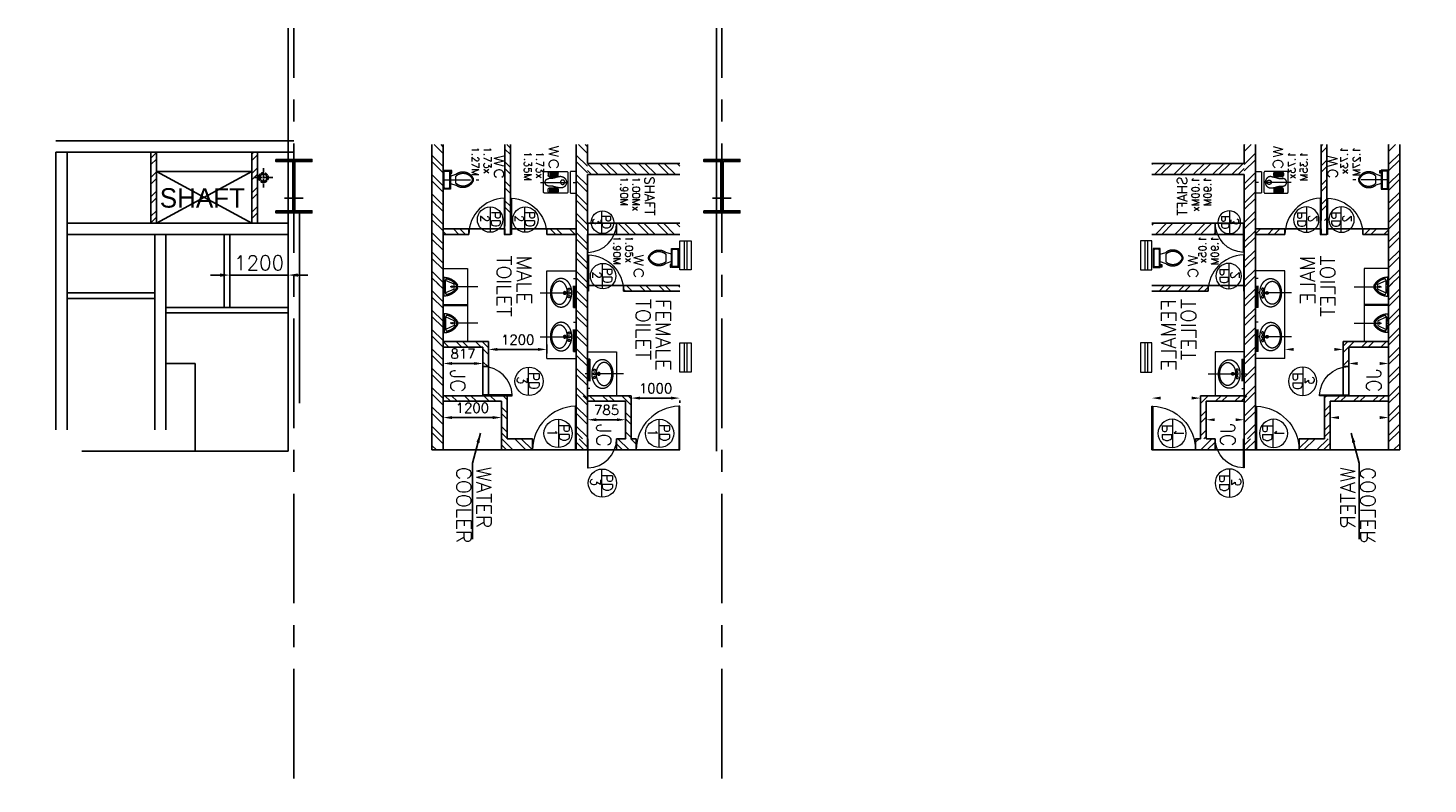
# Model space of a CAD drawing. Header units: inches. Extents: x 0 to 1564127, y -23460 to 23144100.
# Tile 153 of 215: x 866562 to 895333, y 125691 to 141225. Entities that reach past the tile are written whole.
import ezdxf
from ezdxf.enums import TextEntityAlignment as Align

# ---------------------------------------------------------------- set-up
doc = ezdxf.new("R2010")
doc.units = ezdxf.units.IN
doc.header["$LTSCALE"] = 1800
doc.header["$MEASUREMENT"] = 0
for name, pattern in [('1 NORTH ELEVATION$0$NORTH ELEVATION$0$HIDDEN', [0.375, 0.25, -0.125]), ('CENTER', [2, 1.25, -0.25, 0.25, -0.25]), ('CENTER2', [1.125, 0.75, -0.125, 0.125, -0.125]), ('HIDDEN2', [0.1875, 0.125, -0.0625])]:
    doc.linetypes.add(name, pattern=pattern)
doc.layers.get('0').update_dxf_attribs({"color": 253, "lineweight": 9})
for name, color, linetype in [('1', 7, 'Continuous'), ('CEN', 2, 'CENTER'), ('COL', 1, 'Continuous'), ('DIM', 4, 'Continuous'), ('GRID', 251, 'CENTER'), ('RAIN WATER', 6, 'Continuous'), ('ROOM', 7, 'Continuous'), ('TEXT', 3, 'Continuous'), ('WALL', 6, 'Continuous'), ('WALL1', 6, 'Continuous')]:
    doc.layers.add(name, color=color, linetype=linetype)
for name, color, linetype, lineweight in [('A-DOOR TAG', 3, 'Continuous', 15), ('CCONTHIN', 15, '1 NORTH ELEVATION$0$NORTH ELEVATION$0$HIDDEN', 13), ('CHAT', 11, 'Continuous', 13), ('CL', 8, 'CENTER', 15), ('DOOR', 235, 'Continuous', 13), ('OPENING EO', 2, 'Continuous', 18), ('WALL HATCH', 251, 'Continuous', 13), ('WIN', 31, 'Continuous', 13)]:
    doc.layers.add(name, color=color, linetype=linetype, lineweight=lineweight)
doc.styles.add('HTX11', font='O8111901')
doc.styles.add('ROAMNS', font='ROMANS.shx')
doc.styles.add('ROMANS', font='romans.shx')
doc.styles.add('ROMANT', font='romant')
doc.dimstyles.new('DIM INT 1', dxfattribs={"dimtxt": 300, "dimasz": 200, "dimexe": 100, "dimexo": 100, "dimgap": 100, "dimtad": 1, "dimdec": 0, "dimzin": 13, "dimdsep": 46, "dimlunit": 5, "dimtxsty": 'ROAMNS', "dimblk1": 'CLOSEDBLANK', "dimcen": 0.09, "dimclrd": 9, "dimclre": 9, "dimclrt": 4, "dimadec": 0, "dimazin": 0, "dimtfac": 1, "dimtdec": 0, "dimtix": 1, "dimtmove": 2, "dimatfit": 3, "dimfxl": 1, "dimtolj": 1, "dimtzin": 13, "dimarcsym": 0})
doc.dimstyles.new('DIM INT 2', dxfattribs={"dimtxt": 200, "dimasz": 180, "dimexe": 100, "dimexo": 100, "dimgap": 100, "dimtad": 1, "dimdec": 0, "dimzin": 13, "dimdsep": 46, "dimlunit": 5, "dimtxsty": 'ROAMNS', "dimcen": 0.09, "dimclrd": 9, "dimclre": 9, "dimclrt": 4, "dimadec": 0, "dimazin": 0, "dimtfac": 1, "dimtdec": 0, "dimtix": 1, "dimtmove": 2, "dimatfit": 3, "dimfxl": 1, "dimtolj": 1, "dimtzin": 13, "dimarcsym": 0})
pattern_1 = [(45, (-441713.83, -182367.05), (-198.87378, 198.87378), []), (45, (-441581.25, -182367.05), (-198.87378, 198.87378), [])]

# ---------------------------------------------------------------- blocks, each defined once
blk = doc.blocks.new('C-ROW COLUMN (above17m)')
at = {"layer": 'COL'}
h = blk.add_hatch(dxfattribs=at)
h.set_pattern_fill('ANSI31', color=256, scale=200, style=0)
h.set_pattern_definition([(45, (-78771.347, -120071.694), (-17.6776695, 17.6776695), [])])
h.paths.add_polyline_path([(22, 755), (-22, 755), (-22, -255), (22, -255)])
h.paths.add_polyline_path([(370, -300), (370, -255), (-370, -255), (-370, -300)])
h.paths.add_polyline_path([(-370, 800), (-370, 755), (370, 755), (370, 800)])
at = {"layer": 'CEN'}
for p, q in [((0, -300), (0, 800)), ((-192, 0), (192, 0))]:
    blk.add_line(p, q, dxfattribs=at)
at = {"layer": 'COL'}
for points in [[(-370, 800), (370, 800), (370, 755), (-370, 755)], [(-22, 755), (22, 755), (22, -255), (-22, -255)], [(-370, -255), (370, -255), (370, -300), (-370, -300)]]:
    blk.add_lwpolyline(points, close=True, dxfattribs=at)
blk = doc.blocks.new('SERVICE BUILDING-ARCH$0$dd1')
at = {"layer": 'DOOR'}
blk.add_lwpolyline([(-1000, 975), (0, 975), (0, 1000), (-1000, 1000)], close=True, dxfattribs=at)
blk.add_arc((13, 1014), 1014, 182.2093, 269.2412, dxfattribs=at)
blk = doc.blocks.new('Toilet')
for p, q in [((-10, -9.5), (-8, -9.5)), ((-10, -10.5), (-10, -9.5)), ((-7, -10.5), (-10, -10.5)), ((-8, -9.5), (-8, -9)), ((-7, -9), (-7, -10.5)), ((-4, -9), (-6, -15)), ((4, -15), (-4, -15)), ((4, -9), (6, -15)), ((9.5, -7), (9.5, -3))]:
    blk.add_line(p, q)
blk.add_lwpolyline([(10.5, -9), (10.5, -1), (-10.5, -1), (-10.5, -9)], close=True)
for points in [[(-9.5, -3), (-9.5, -7)], [(8.5, -2), (-8.5, -2)], [(-8.5, -8), (8.5, -8)]]:
    blk.add_lwpolyline(points)
for centre, radius, start, end in [((-8.6, -2.9), 0.884, 81.8699, 188.1301), ((-8.6, -7.1), 0.884, 171.8699, 278.1301), ((3.5, -22.6), 12.2, 141.4691, 247.9714), ((4.2, -22.8), 11.3, 136.3677, 238.9468), ((-3.5, -22.6), 12.2, 292.0284, 38.5307), ((-4.2, -22.8), 11.3, 301.053, 43.6321), ((8.6, -2.9), 0.884, 351.8699, 98.1301), ((8.6, -7.1), 0.884, 261.8699, 8.1301), ((0, -28.9), 4, 245.7318, 294.2682), ((0, -30), 4, 254.8605, 285.1395)]:
    blk.add_arc(centre, radius, start, end)
blk = doc.blocks.new('A$C05027D60')
at = {"layer": 'CCONTHIN'}
for p, q in [((9, 371), (109, 371)), ((9, 368), (109, 368)), ((9, 359), (109, 359)), ((9, 356), (109, 356)), ((9, 346), (109, 346)), ((9, 344), (109, 344)), ((9, 334), (109, 334)), ((9, 331), (109, 331)), ((9, 322), (109, 322)), ((9, 319), (109, 319)), ((9, 309), (109, 309)), ((9, 307), (109, 307)), ((9, 297), (109, 297)), ((9, 294), (109, 294)), ((441, 371), (341, 371)), ((441, 368), (341, 368)), ((441, 359), (341, 359)), ((441, 356), (341, 356)), ((441, 346), (341, 346)), ((441, 344), (341, 344)), ((441, 334), (341, 334)), ((441, 331), (341, 331)), ((441, 322), (341, 322)), ((441, 319), (341, 319)), ((441, 309), (341, 309)), ((441, 307), (341, 307)), ((441, 297), (341, 297)), ((441, 294), (341, 294)), ((9, 285), (109, 285)), ((9, 282), (109, 282)), ((9, 272), (109, 272)), ((9, 270), (109, 270)), ((9, 260), (109, 260)), ((9, 257), (109, 257)), ((9, 248), (109, 248)), ((9, 245), (109, 245)), ((9, 235), (109, 235)), ((9, 232), (109, 232)), ((9, 223), (109, 223)), ((9, 220), (109, 220)), ((441, 285), (341, 285)), ((441, 282), (341, 282)), ((441, 272), (341, 272)), ((441, 270), (341, 270)), ((441, 260), (341, 260)), ((441, 257), (341, 257)), ((441, 248), (341, 248)), ((441, 245), (341, 245)), ((441, 235), (341, 235)), ((441, 232), (341, 232)), ((441, 223), (341, 223)), ((441, 220), (341, 220))]:
    blk.add_line(p, q, dxfattribs=at)
for points in [[(25, 0), (425, 0, 0.414214), (450, 25), (450, 471, 0.414214), (425, 496), (25, 496, 0.414214), (0, 471), (0, 25, 0.414214)], [(34, 400), (84, 400, -0.414214), (109, 375), (109, 225, -0.414214), (84, 200), (34, 200, -0.414214), (9, 225), (9, 375, -0.414214)], [(416, 400), (366, 400, 0.414214), (341, 375), (341, 225, 0.414214), (366, 200), (416, 200, 0.414214), (441, 225), (441, 375, 0.414214)]]:
    blk.add_lwpolyline(points, format="xyb", close=True, dxfattribs=at)
blk.add_circle((223, 105), 44.6, dxfattribs=at)
for centre, radius, start, end in [((225, 389), 76.7, 0, 180), ((223, 144), 118, 180, 11.9895)]:
    blk.add_arc(centre, radius, start, end, dxfattribs=at)
blk.add_spline([(105, 144), (122, 231), (142, 301), (148, 389)], degree=3, dxfattribs=at)
blk.add_open_spline([(339, 168), (336, 189), (330, 234), (303, 305), (302, 359), (302, 389)], degree=3, knots=[24.560772, 24.560772, 24.560772, 24.560772, 88.405275, 160.999442, 249.688545, 249.688545, 249.688545, 249.688545], dxfattribs=at)
blk = doc.blocks.new('*U1585')
for p, q in [((-10, -9.5), (-8, -9.5)), ((-10, -10.5), (-10, -9.5)), ((-7, -10.5), (-10, -10.5)), ((-8, -9.5), (-8, -9)), ((-7, -9), (-7, -10.5)), ((-4, -9), (-6, -15)), ((4, -15), (-4, -15)), ((4, -9), (6, -15)), ((9.5, -7), (9.5, -3))]:
    blk.add_line(p, q)
blk.add_lwpolyline([(10.5, -9), (10.5, -1), (-10.5, -1), (-10.5, -9)], close=True)
for points in [[(-9.5, -3), (-9.5, -7)], [(8.5, -2), (-8.5, -2)], [(-8.5, -8), (8.5, -8)]]:
    blk.add_lwpolyline(points)
for centre, radius, start, end in [((-8.6, -2.9), 0.884, 81.8699, 188.1301), ((-8.6, -7.1), 0.884, 171.8699, 278.1301), ((3.5, -22.6), 12.2, 141.4691, 247.9714), ((4.2, -22.8), 11.3, 136.3677, 238.9468), ((-3.5, -22.6), 12.2, 292.0284, 38.5307), ((-4.2, -22.8), 11.3, 301.053, 43.6321), ((8.6, -2.9), 0.884, 351.8699, 98.1301), ((8.6, -7.1), 0.884, 261.8699, 8.1301), ((0, -28.9), 4, 245.7318, 294.2682), ((0, -30), 4, 254.8605, 285.1395)]:
    blk.add_arc(centre, radius, start, end)
blk = doc.blocks.new('*U1210')
for p, q in [((-27, 308), (43, 308)), ((-186, 29), (201, 29)), ((-186, 29), (-186, 12)), ((-186, 12), (201, 12)), ((-43, 235), (-121, 59)), ((-121, 59), (136, 59)), ((-43, 235), (58, 235)), ((-20, 283), (35, 283)), ((58, 235), (136, 59)), ((201, 12), (201, 29))]:
    blk.add_line(p, q)
blk.add_circle((7, 194), 12.7)
for centre, radius, start, end in [((148, 24), 334, 121.6971, 179.1551), ((-133, 24), 334, 0.8449, 58.3029), ((8, 300), 273, 227.252, 312.748), ((148, 24), 309, 123.0108, 169.3055), ((-133, 24), 309, 10.6945, 56.9892)]:
    blk.add_arc(centre, radius, start, end)
blk = doc.blocks.new('*D1593')
at = {"color": 9, "lineweight": -2, "transparency": 16777216}
for p, q in [((5578, -165), (5869, -165)), ((5769, -345), (5769, -770)), ((5578, -950), (5869, -950))]:
    blk.add_line(p, q, dxfattribs=at)
at = {"color": 9, "transparency": 16777216}
for points in [[(5739, -345), (5799, -345), (5769, -165)], [(5739, -770), (5799, -770), (5769, -950)]]:
    blk.add_solid(points, dxfattribs=at)
at = {"layer": 'Defpoints', "color": 0, "transparency": 16777216}
for p in [(5478, -165), (5478, -950), (5769, -950)]:
    blk.add_point(p, dxfattribs=at)
at = {"color": 4, "transparency": 16777216, "insert": (5569, -557), "char_height": 200, "attachment_point": 5, "rotation": 90, "style": 'ROAMNS'}
blk.add_mtext('\\A1;785', dxfattribs=at)
blk = doc.blocks.new('*D1594')
at = {"color": 9, "lineweight": -2, "transparency": 16777216}
for p, q in [((4410, -1783), (4224, -1783)), ((4324, -1963), (4324, -2803)), ((4260, -2983), (4424, -2983))]:
    blk.add_line(p, q, dxfattribs=at)
at = {"color": 9, "transparency": 16777216}
for points in [[(4294, -1963), (4354, -1963), (4324, -1783)], [(4294, -2803), (4354, -2803), (4324, -2983)]]:
    blk.add_solid(points, dxfattribs=at)
at = {"layer": 'Defpoints', "color": 0, "transparency": 16777216}
for p in [(4510, -1783), (4160, -2983), (4324, -2983)]:
    blk.add_point(p, dxfattribs=at)
at = {"color": 4, "transparency": 16777216, "insert": (4124, -2383), "char_height": 200, "attachment_point": 5, "rotation": 90, "style": 'ROAMNS'}
blk.add_mtext('\\A1;1200', dxfattribs=at)
blk = doc.blocks.new('*D1595')
at = {"color": 9, "lineweight": -2, "transparency": 16777216}
for p, q in [((4503, -3098), (4713, -3098)), ((4613, -3278), (4613, -3735)), ((4503, -3915), (4713, -3915))]:
    blk.add_line(p, q, dxfattribs=at)
at = {"color": 9, "transparency": 16777216}
for points in [[(4583, -3278), (4643, -3278), (4613, -3098)], [(4583, -3735), (4643, -3735), (4613, -3915)]]:
    blk.add_solid(points, dxfattribs=at)
at = {"layer": 'Defpoints', "color": 0, "transparency": 16777216}
for p in [(4403, -3098), (4403, -3915), (4613, -3915)]:
    blk.add_point(p, dxfattribs=at)
at = {"color": 4, "transparency": 16777216, "insert": (4413, -3507), "char_height": 200, "attachment_point": 5, "rotation": 90, "style": 'ROAMNS'}
blk.add_mtext('\\A1;817', dxfattribs=at)
blk = doc.blocks.new('*D1610')
at = {"color": 9, "lineweight": -2, "transparency": 16777216}
for p, q in [((5820, -2715), (5824, -2715)), ((5724, -3735), (5724, -2895)), ((5820, -3915), (5824, -3915))]:
    blk.add_line(p, q, dxfattribs=at)
at = {"color": 9, "transparency": 16777216}
for points in [[(5694, -2895), (5754, -2895), (5724, -2715)], [(5694, -3735), (5754, -3735), (5724, -3915)]]:
    blk.add_solid(points, dxfattribs=at)
at = {"layer": 'Defpoints', "color": 0, "transparency": 16777216}
for p in [(5720, -2715), (5724, -2715), (5720, -3915)]:
    blk.add_point(p, dxfattribs=at)
at = {"color": 4, "transparency": 16777216, "insert": (5524, -3315), "char_height": 200, "attachment_point": 5, "rotation": 90, "style": 'ROAMNS'}
blk.add_mtext('\\A1;1200', dxfattribs=at)
blk = doc.blocks.new('*D1596')
at = {"color": 9, "lineweight": -2, "transparency": 16777216}
for p, q in [((5375, 950), (5424, 950)), ((5324, 130), (5324, 770)), ((5375, -50), (5424, -50))]:
    blk.add_line(p, q, dxfattribs=at)
at = {"color": 9, "transparency": 16777216}
for points in [[(5294, 770), (5354, 770), (5324, 950)], [(5294, 130), (5354, 130), (5324, -50)]]:
    blk.add_solid(points, dxfattribs=at)
at = {"layer": 'Defpoints', "color": 0, "transparency": 16777216}
for p in [(5275, 950), (5324, 950), (5275, -50)]:
    blk.add_point(p, dxfattribs=at)
at = {"color": 4, "transparency": 16777216, "insert": (5124, 450), "char_height": 200, "attachment_point": 5, "rotation": 90, "style": 'ROAMNS'}
blk.add_mtext('\\A1;1000', dxfattribs=at)
blk = doc.blocks.new('_ClosedBlank')
at = {"color": 0, "linetype": 'ByBlock', "lineweight": -2}
for p, q in [((-1, 0.17), (0, 0)), ((-1, 0.17), (-1, -0.17)), ((0, 0), (-1, -0.17))]:
    blk.add_line(p, q, dxfattribs=at)
blk = doc.blocks.new('*D1600')
at = {"layer": '1', "color": 9, "lineweight": -2, "transparency": 16777216}
for p, q in [((870511, 136148), (870311, 136148)), ((870711, 136226), (870711, 136048)), ((871910, 136148), (870711, 136148)), ((871910, 136226), (871910, 136048)), ((872110, 136148), (872310, 136148))]:
    blk.add_line(p, q, dxfattribs=at)
at = {"layer": '1', "color": 9, "transparency": 16777216}
for points in [[(870511, 136181), (870511, 136114), (870711, 136148)], [(872110, 136181), (872110, 136114), (871910, 136148)]]:
    blk.add_solid(points, dxfattribs=at)
at = {"layer": 'Defpoints', "color": 0, "transparency": 16777216}
for p in [(870711, 136326), (870711, 136148), (871910, 136326)]:
    blk.add_point(p, dxfattribs=at)
at = {"layer": '1', "color": 4, "transparency": 16777216, "insert": (871311, 136398), "char_height": 300, "attachment_point": 5, "style": 'ROAMNS'}
blk.add_mtext('\\A1;1200', dxfattribs=at)
blk = doc.blocks.new('TOILET option3')
at = {"layer": 'WALL HATCH'}
h = blk.add_hatch(dxfattribs=at)
h.set_pattern_fill('ANSI32', color=256, scale=750, style=0)
h.set_pattern_definition([(45, (-441713.83, -182137.05), (-198.87378, 198.87378), []), (45, (-441581.25, -182137.05), (-198.87378, 198.87378), [])])
h.paths.add_polyline_path([(730, 950), (500, 950), (500, 0), (730, 0)])
h.paths.add_polyline_path([(500, -950), (730, -950), (730, 0), (500, 0)])
h = blk.add_hatch(dxfattribs=at)
h.set_pattern_fill('ANSI32', color=256, scale=750, style=0)
h.set_pattern_definition([(45, (-441658.83, -182137.05), (-198.87378, 198.87378), []), (45, (-441526.25, -182137.05), (-198.87378, 198.87378), [])])
h.paths.add_polyline_path([(1960, 950), (1730, 950), (1730, 0), (1960, 0)])
h.paths.add_polyline_path([(1730, -350), (1960, -350), (1960, 0), (1730, 0)])
h = blk.add_hatch(dxfattribs=at)
h.set_pattern_fill('ANSI32', color=256, scale=750, style=0)
h.set_pattern_definition([(45, (-253111.57, -711174.7), (-198.87378, 198.87378), []), (45, (-252979, -711174.7), (-198.87378, 198.87378), [])])
h.paths.add_polyline_path([(3010, 950), (3125, 950), (3125, 140.1), (3010, 140.1)])
h.paths.add_polyline_path([(3010, 140.1), (3125, 140.1), (3125, -206.3), (3010, -206.3)])
h = blk.add_hatch(dxfattribs=at)
h.set_pattern_fill('ANSI32', color=256, scale=750, style=0)
h.set_pattern_definition([(45, (-441713.83, -181987.05), (-198.87378, 198.87378), []), (45, (-441581.25, -181987.05), (-198.87378, 198.87378), [])])
h.paths.add_polyline_path([(6160, -350), (6390, -350), (6390, 50), (6160, 50)])
h.paths.add_polyline_path([(6390, -950), (6160, -950), (6160, -1180), (6390, -1180)])
h.paths.add_polyline_path([(6160, -2715), (6390, -2715), (6390, -2080), (6160, -2080)])
h = blk.add_hatch(dxfattribs=at)
h.set_pattern_fill('ANSI32', color=256, scale=750, style=0)
h.set_pattern_definition([(45, (0, -100), (-198.874, 198.874), []), (45, (132.58, -100), (-198.874, 198.874), [])])
h.paths.add_polyline_path([(6160, -50), (5275, -50), (5275, -1050), (5390, -1050), (5390, -165), (6160, -165)])
h = blk.add_hatch(dxfattribs=at)
h.set_pattern_fill('ANSI32', color=256, scale=750, style=0)
h.set_pattern_definition([(45, (-441713.83, -181787.05), (-198.87378, 198.87378), []), (45, (-441581.25, -181787.05), (-198.87378, 198.87378), [])])
h.paths.add_polyline_path([(115, -950), (115, -1180), (6160, -1180), (6160, -950)])
h = blk.add_hatch(dxfattribs=at)
h.set_pattern_fill('ANSI32', color=256, scale=750, style=0)
h.set_pattern_definition([(45, (-681230.98, -184574.5), (-198.87378, 198.87378), []), (45, (-681098.4, -184574.5), (-198.87378, 198.87378), [])])
h.paths.add_polyline_path([(1845, -1786.3), (1960, -1786.3), (1960, -1180), (1845, -1180)])
h.paths.add_polyline_path([(1845, -3915), (1960, -3915), (1960, -3403.2), (1845, -3403.2)])
h = blk.add_hatch(dxfattribs=at)
h.set_pattern_fill('ANSI32', color=256, scale=750, style=0)
h.set_pattern_definition([(45, (-441713.83, -181802.05), (-198.87378, 198.87378), []), (45, (-441581.25, -181802.05), (-198.87378, 198.87378), [])])
h.paths.add_polyline_path([(1675, -2530), (1046.3, -2530), (115, -2530), (115, -2645), (1675, -2645)])
h = blk.add_hatch(dxfattribs=at)
h.set_pattern_fill('ANSI32', color=256, scale=750, style=0)
h.set_pattern_definition([(45, (-441713.83, -182137.05), (-198.87378, 198.87378), []), (45, (-441581.25, -182137.05), (-198.87378, 198.87378), [])])
h.paths.add_polyline_path([(5390, -2715), (6160, -2715), (6160, -2600), (5275, -2600), (5275, -3915), (5390, -3915)])
h = blk.add_hatch(dxfattribs=at)
h.set_pattern_fill('ANSI32', color=256, scale=750, style=0)
h.paths.add_polyline_path([(4675, -3098.2), (4675, -2983.2), (4160, -2983.2), (4160, -3915), (4275, -3915), (4275, -3098.2)])
h = blk.add_hatch(dxfattribs=at)
h.set_pattern_fill('ANSI32', color=256, scale=750, style=0)
h.set_pattern_definition(pattern_1)
h.paths.add_polyline_path([(115, -3915), (115, -4145), (3000, -4145), (3000, -3915)])
h = blk.add_hatch(dxfattribs=at)
h.set_pattern_fill('ANSI32', color=256, scale=750, style=0)
h.set_pattern_definition(pattern_1)
h.paths.add_polyline_path([(6390, -3915), (6160, -3915), (6160, -3915), (2960.2, -3915), (2960.2, -4145), (6390, -4145)])
for p, q in [((1730, -350), (1730, -950)), ((1960, -350), (1960, -950)), ((4675, -2983.2), (5275, -2983.2))]:
    blk.add_line(p, q)
at = {"layer": 'A-DOOR TAG', "color": 1}
for p, q in [((6340.8, 521.4), (5760.7, 521.4)), ((1943.4, -652.1), (1479.3, -652.1)), ((3077.8, -639.9), (2555.7, -639.9)), ((7361.7, -654.5), (6781.6, -654.5)), ((6340.8, -1540.9), (5760.7, -1540.9)), ((1917.2, -2235.6), (1395.1, -2235.6)), ((5269.6, -2161.5), (4689.5, -2161.5)), ((1917.2, -2939.4), (1395.1, -2939.4))]:
    blk.add_line(p, q, dxfattribs=at)
for centre, radius in [((6050.7, 533.6), 290.3), ((1711.4, -642.4), 232.2), ((2816.8, -628.9), 261.2), ((7071.7, -642.4), 290.3), ((6050.7, -1553.1), 290.3), ((1656.1, -2224.6), 261.2), ((4979.5, -2149.3), 290.3), ((1656.1, -2950.4), 261.2)]:
    blk.add_circle(centre, radius, dxfattribs=at)
at = {"layer": 'CCONTHIN', "linetype": 'Continuous'}
for p, q in [((4375, -350), (5275, -350)), ((4375, -950), (4375, -350)), ((2710, -1783.2), (2710, -1183.2)), ((4510, -1783.2), (4510, -1183.2)), ((4510, -1783.2), (2710, -1783.2)), ((2660, -3416), (4160, -3416)), ((2660, -3915), (2660, -3416)), ((3402, -3915), (3402, -3416)), ((3418, -3915), (3418, -3416)), ((4160, -3915), (4160, -3416))]:
    blk.add_line(p, q, dxfattribs=at)
at = {"layer": 'CCONTHIN'}
for p, q in [((4811.6, -714.1), (4802.6, -803.2)), ((4838.4, -714.1), (4811.6, -714.1)), ((4847.4, -803.2), (4838.4, -714.1)), ((4524.6, -898.8), (4524.6, -950)), ((4525, -898.8), (5125, -898.8)), ((4525, -911.9), (5125, -911.9)), ((4525, -925.6), (5125, -925.6)), ((4525, -938.7), (5125, -938.7)), ((4525, -950), (5125, -950)), ((5125, -898.8), (5125, -950)), ((2864, -1234.3), (2864, -1183.2)), ((3464, -1183.2), (2864, -1183.2)), ((3464, -1194.5), (2864, -1194.5)), ((3464, -1207.5), (2864, -1207.5)), ((3464, -1221.3), (2864, -1221.3)), ((3464, -1234.3), (2864, -1234.3)), ((3141.6, -1329.9), (3150.6, -1419)), ((3150.6, -1419), (3177.4, -1419)), ((3177.4, -1419), (3186.4, -1329.9)), ((3464.4, -1234.3), (3464.4, -1183.2)), ((3764, -1234.3), (3764, -1183.2)), ((4364, -1183.2), (3764, -1183.2)), ((4364, -1194.5), (3764, -1194.5)), ((4364, -1207.5), (3764, -1207.5)), ((4364, -1221.3), (3764, -1221.3)), ((4364, -1234.3), (3764, -1234.3)), ((4041.6, -1329.9), (4050.6, -1419)), ((4050.6, -1419), (4077.4, -1419)), ((4077.4, -1419), (4086.4, -1329.9)), ((4364.4, -1234.3), (4364.4, -1183.2))]:
    blk.add_line(p, q, dxfattribs=at)
for points in [[(4719.5, -846, -0.0815881), (4629.4, -803.5, -0.1069454), (4560, -729.5, -0.2770668), (4560, -552.8)], [(4560, -552.8, -0.1069454), (4629.4, -478.8, -0.0815881), (4719.5, -436.3, -0.0697201), (4829, -421, -0.0697201), (4938.5, -436.3, -0.0815881), (5028.5, -478.8, -0.1069454), (5097.9, -552.8, -0.2770668), (5097.9, -729.5)], [(4807.3, -771.1, -0.0537435), (4735.2, -758.7, -0.0815881), (4661.9, -724, -0.1069454), (4609, -667.7, -0.2770668), (4609, -549.7, -0.1069454), (4661.9, -493.4, -0.0815881), (4735.2, -458.8, -0.0697201), (4829, -445.6, -0.0697201), (4922.8, -458.8, -0.0815881), (4996.1, -493.4, -0.1069454), (5049, -549.7, -0.2770668), (5049, -667.7, -0.1069454), (4996.1, -724, -0.0815881), (4922.8, -758.7, -0.0595755), (4842.8, -771.5)], [(5097.9, -729.5, -0.1069454), (5028.5, -803.5, -0.0815881), (4938.5, -846, -0.1401213), (4719.5, -846)], [(3428.9, -1580.4, -0.1069454), (3359.5, -1654.4, -0.0815881), (3269.5, -1696.9, -0.0697201), (3160, -1712.2, -0.0697201), (3050.5, -1696.9, -0.0815881), (2960.5, -1654.4, -0.1069454), (2891.1, -1580.4, -0.2770668), (2891.1, -1403.7)], [(2891.1, -1403.7, -0.1069454), (2960.5, -1329.7, -0.0815881), (3050.5, -1287.2, -0.1401213), (3269.5, -1287.2)], [(3181.7, -1362.1, -0.0537435), (3253.8, -1374.5, -0.0815881), (3327.1, -1409.1, -0.1069454), (3380, -1465.5, -0.2770668), (3380, -1583.4, -0.1069454), (3327.1, -1639.8, -0.0815881), (3253.8, -1674.4, -0.0697201), (3160, -1687.6, -0.0697201), (3066.2, -1674.4, -0.0815881), (2992.9, -1639.8, -0.1069454), (2940, -1583.4, -0.2770668), (2940, -1465.5, -0.1069454), (2992.9, -1409.1, -0.0815881), (3066.2, -1374.5, -0.0595755), (3146.2, -1361.6)], [(3269.5, -1287.2, -0.0815881), (3359.5, -1329.7, -0.1069454), (3428.9, -1403.7, -0.2770668), (3428.9, -1580.4)], [(4328.9, -1580.4, -0.1069454), (4259.5, -1654.4, -0.0815881), (4169.5, -1696.9, -0.0697201), (4060, -1712.2, -0.0697201), (3950.5, -1696.9, -0.0815881), (3860.5, -1654.4, -0.1069454), (3791.1, -1580.4, -0.2770668), (3791.1, -1403.7)], [(3791.1, -1403.7, -0.1069454), (3860.5, -1329.7, -0.0815881), (3950.5, -1287.2, -0.1401213), (4169.5, -1287.2)], [(4081.7, -1362.1, -0.0537435), (4153.8, -1374.5, -0.0815881), (4227.1, -1409.1, -0.1069454), (4280, -1465.5, -0.2770668), (4280, -1583.4, -0.1069454), (4227.1, -1639.8, -0.0815881), (4153.8, -1674.4, -0.0697201), (4060, -1687.6, -0.0697201), (3966.2, -1674.4, -0.0815881), (3892.9, -1639.8, -0.1069454), (3840, -1583.4, -0.2770668), (3840, -1465.5, -0.1069454), (3892.9, -1409.1, -0.0815881), (3966.2, -1374.5, -0.0595755), (4046.2, -1361.6)], [(4169.5, -1287.2, -0.0815881), (4259.5, -1329.7, -0.1069454), (4328.9, -1403.7, -0.2770668), (4328.9, -1580.4)]]:
    blk.add_lwpolyline(points, format="xyb", dxfattribs=at)
blk.add_lwpolyline([(1090.5, -1180), (690.5, -1180, 0.4142136), (665.5, -1205), (665.5, -1280, 0.4142136), (690.5, -1305), (1090.5, -1305, 0.4142136), (1115.5, -1280), (1115.5, -1205, 0.4142136)], format="xyb", close=True, dxfattribs=at)
for centre in [(4749.3, -805.5), (4825, -805.5), (4902, -805.5), (3087, -1327.7), (3164, -1327.7), (3239.7, -1327.7), (3987, -1327.7), (4064, -1327.7), (4139.7, -1327.7)]:
    blk.add_circle(centre, 22.5, dxfattribs=at)
for centre, start, end in [((4825, -715.5), 305.7391, 234.2607), ((3164, -1417.7), 125.7391, 54.2607), ((4064, -1417.7), 125.7391, 54.2607)]:
    blk.add_arc(centre, 27, start, end, dxfattribs=at)
at = {"layer": 'CL', "ltscale": 0.25}
for p, q in [((4825, -209.9), (4825, -1025.3)), ((890.5, -1916.1), (890.5, -1180)), ((3164, -1922), (3164, -1185.9)), ((4064, -1922), (4064, -1185.9)), ((836.3, -3915), (836.3, -3178.9)), ((3035, -3205.7), (3035, -3915)), ((3785, -3205.7), (3785, -3915))]:
    blk.add_line(p, q, dxfattribs=at)
at = {"layer": 'DIM'}
for p, q in [((6390, 50), (6390, 950)), ((3010, -206.3), (3010, -950)), ((6390, -350), (6390, -950)), ((6390, -1180), (6390, -2080)), ((1845, -2530), (1845, -1786.3)), ((1845, -2645), (1845, -3388.7)), ((6390, -3915), (6390, -2715)), ((4675, -3098.2), (5275, -3098.2))]:
    blk.add_line(p, q, dxfattribs=at)
at = {"layer": 'WALL'}
for p, q in [((500, 950), (500, -950)), ((730, 950), (730, -950)), ((1730, 950), (1730, -350)), ((1960, 950), (1960, -950)), ((3010, 950), (3010, -206.3)), ((3125, 950), (3125, -206.3)), ((6160, 50), (6160, -50)), ((6390, 50), (6390, -350)), ((3010, -206.3), (3125, -206.3)), ((5275, -950), (5275, -50)), ((5275, -50), (6160, -50)), ((5390, -950), (5390, -165)), ((5390, -165), (6160, -165)), ((6160, -165), (6160, -350)), ((1960, -350), (1730, -350)), ((6390, -350), (6160, -350)), ((115, -950), (500, -950)), ((730, -950), (1730, -950)), ((1960, -950), (6390, -950)), ((6390, -950), (6390, -2715)), ((115, -1180), (6160, -1180)), ((1845, -1180), (1845, -1786.3)), ((1960, -1180), (1960, -1786.3)), ((6160, -1180), (6390, -1180)), ((1960, -1786.3), (1845, -1786.3)), ((6160, -2080), (6160, -2600)), ((6160, -2080), (6390, -2080)), ((115, -2530), (1675, -2530)), ((1845, -2530), (1960, -2530)), ((1960, -2530), (1960, -2645)), ((115, -2645), (1790, -2645)), ((1845, -2645), (1960, -2645)), ((5275, -3915), (5275, -2600)), ((5275, -2600), (6160, -2600)), ((5390, -3915), (5390, -2715)), ((5390, -2715), (6390, -2715)), ((4160, -3915), (4160, -2983.2)), ((4160, -2983.2), (4675, -2983.2)), ((4275, -3915), (4275, -3098.2)), ((4275, -3098.2), (4675, -3098.2)), ((4675, -2983.2), (4675, -3098.2)), ((1845, -3388.7), (1845, -3915)), ((1960, -3388.7), (1845, -3388.7)), ((1845, -3430), (1845, -3915)), ((1960, -3388.7), (1960, -3915)), ((1960, -3430), (1960, -3915)), ((115, -3915), (6390, -3915)), ((1845, -3915), (1730, -3915)), ((6390, -3915), (6390, -4145)), ((115, -4145), (6390, -4145))]:
    blk.add_line(p, q, dxfattribs=at)
at = {"layer": 'WALL1'}
blk.add_line((6390, 50), (6160, 50), dxfattribs=at)
at = {"layer": 'WIN'}
for p, q in [((2090, 1090), (2690, 1090)), ((2090, 1040), (2690, 1040)), ((4190, 1090), (4790, 1090)), ((4190, 1040), (4790, 1040))]:
    blk.add_line(p, q, dxfattribs=at)
for points in [[(2090, 1180), (2690, 1180), (2690, 950), (2090, 950)], [(4190, 1180), (4790, 1180), (4790, 950), (4190, 950)]]:
    blk.add_lwpolyline(points, close=True, dxfattribs=at)
at = {"layer": 'CCONTHIN', "xscale": -18.75, "yscale": 18.75, "zscale": 18.75}
blk.add_blockref('*U1585', (2444.4, 943.8), dxfattribs=at)
at = {"layer": 'CCONTHIN', "xscale": -1, "rotation": 180}
blk.add_blockref('A$C05027D60', (665.5, -1355), dxfattribs=at)
at = {"layer": 'CCONTHIN', "xscale": -18.75, "yscale": 18.75, "zscale": 18.75, "rotation": 180}
blk.add_blockref('Toilet', (836.3, -3933.7), dxfattribs=at)
at = {"layer": 'CCONTHIN', "xscale": -1}
blk.add_blockref('*U1210', (3042.6, -3926.7), dxfattribs=at)
at = {"layer": 'CCONTHIN'}
blk.add_blockref('*U1210', (3777.4, -3926.7), dxfattribs=at)
at = {"layer": 'CHAT'}
for p, xscale, yscale, zscale in [((6390, 50), 0.8999999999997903, 0.8999999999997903, 0.8999999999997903), ((6390, -2080), 0.8999999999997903, 0.8999999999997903, 0.8999999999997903), ((1960, -3388.7), 0.7436525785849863, 0.7436525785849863, 0.7436525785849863)]:
    blk.add_blockref('SERVICE BUILDING-ARCH$0$dd1', p, dxfattribs=dict(at, xscale=xscale, yscale=yscale, zscale=zscale))
for p, xscale, yscale, zscale, rotation in [((3125, -206.3), -0.7436525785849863, 0.7436525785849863, 0.7436525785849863, 180), ((1730, -350), 0.5999999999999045, 0.5999999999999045, 0.5999999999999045, 180), ((6160, -350), 0.5999999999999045, 0.5999999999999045, 0.5999999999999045, 180), ((1960, -1786.3), -0.7436525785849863, 0.7436525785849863, 0.7436525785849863, 180), ((4675, -3098.2), 0.5999999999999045, 0.5999999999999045, 0.5999999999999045, 270)]:
    blk.add_blockref('SERVICE BUILDING-ARCH$0$dd1', p, dxfattribs=dict(at, xscale=xscale, yscale=yscale, zscale=zscale, rotation=rotation))
at = {"layer": 'A-DOOR TAG', "linetype": 'Continuous', "style": 'ROMANS'}
for s, height, p in [('PD', 200, (5859, 637.4)), ('1', 200, (5952.7, 391.4)), ('PD', 160, (1562.7, -559.3)), ('PD', 180, (2649.5, -535.5)), ('PD', 200, (6885.8, -538.6)), ('3', 160, (1625.3, -756.1)), ('2', 180, (2720, -756.9)), ('3', 200, (6964.1, -784.5)), ('PD', 200, (5859, -1424.9)), ('1', 200, (5952.7, -1670.9)), ('PD', 200, (4793.7, -2045.5)), ('PD', 180, (1488.9, -2131.2)), ('2', 180, (1559.3, -2352.6)), ('3', 200, (4872, -2291.5)), ('PD', 180, (1488.9, -2835)), ('2', 180, (1559.3, -3056.4))]:
    blk.add_text(s, height=height, dxfattribs=at).set_placement(p, align=Align.MIDDLE_LEFT)
at = {"layer": 'TEXT', "style": 'ROAMNS'}
for s, height, p in [('SHAFT', 200, (770.7, 226.5)), ('wc', 300, (2354.2, 3)), ('JC', 300, (5848.7, -763)), ('wc', 300, (115.7, -1744)), ('wc', 300, (311.2, -2865)), ('JC', 300, (4731.2, -3763))]:
    blk.add_text(s, height=height, dxfattribs=at).set_placement(p)
at = {"layer": 'TEXT', "char_height": 300, "attachment_point": 1, "line_spacing_factor": 0.825, "style": 'ROAMNS'}
for s, insert, width in [('FEMALE TOILET', (3286.2, 758), 1714.5), ('FEMALE TOILET', (3286.2, 758), 1714.5), ('MALE TOILET', (2394.4, -2102), 1501.248), ('WATER COOLER', (6738.7, -2928), 1501.248)]:
    blk.add_mtext(s, dxfattribs=dict(at, insert=insert, width=width))
at = {"layer": 'TEXT', "char_height": 150, "width": 1141.076, "attachment_point": 1, "style": 'ROAMNS'}
for s, insert in [('1.00Mx 1.90M', (776.2, 128)), ('1.05x 1.90M', (1989.7, -17.5)), ('1.73x 1.35M', (258, -1852)), ('1.73x 1.27M', (159.2, -2929))]:
    blk.add_mtext(s, dxfattribs=dict(at, insert=insert))
for base, p1, p2, picture, middle in [((5324.2, 950), (5275, -50), (5275, 950), '*D1596', (5124.2, 450)), ((5768.7, -950), (5478.2, -165), (5478.2, -950), '*D1593', (5568.7, -557.5)), ((4323.7, -2983.2), (4510, -1783.2), (4160, -2983.2), '*D1594', (4123.7, -2383.2)), ((5724.2, -2715), (5719.7, -3915), (5719.7, -2715), '*D1610', (5524.2, -3315)), ((4612.7, -3915), (4403.2, -3098.2), (4403.2, -3915), '*D1595', (4412.7, -3506.6))]:
    dim = blk.add_linear_dim(base=base, p1=p1, p2=p2, angle=90, dimstyle='DIM INT 2')
    dim.commit()
    dim.dimension.update_dxf_attribs({"geometry": picture, "text_midpoint": middle})
at = {"layer": 'OPENING EO'}
blk.add_leader([(6042, -3149.1), (6659.6, -3310.2), (8222.6, -3310.2)], dimstyle='DIM INT 1', override={"dimgap": 100, "dimtad": 0}, dxfattribs=at)

msp = doc.modelspace()

# ---------------------------------------------------------------- hatches: boundary and pattern name
at = {"layer": 'WALL HATCH'}
h = msp.add_hatch(dxfattribs=at)
h.set_pattern_fill('ANSI32', color=256, scale=750, style=0)
h.set_pattern_definition([(45, (346311.98, 0), (-198.87378, 198.87378), []), (45, (346444.56, 0), (-198.87378, 198.87378), [])])
h.paths.add_polyline_path([(871160.93, 137214.38), (871275.93, 137214.38), (871275.93, 138675.31), (871160.93, 138675.31)])
h.paths.add_polyline_path([(869085.93, 137214.38), (869200.93, 137214.38), (869200.93, 138675.31), (869085.93, 138675.31)])

# ---------------------------------------------------------------- linework, layer by layer
at = {"layer": '1'}
for p, q in [((872025.68, 138905.31), (867135.68, 138905.31)), ((872025.68, 138675.31), (867135.68, 138675.31))]:
    msp.add_line(p, q, dxfattribs=at)
at = {"layer": 'CEN'}
for p, q in [((871160.93, 137214.38), (869200.93, 138274.38)), ((869200.93, 137214.38), (871160.93, 138274.38))]:
    msp.add_line(p, q, dxfattribs=at)
at = {"layer": 'RAIN WATER', "linetype": 'CENTER2', "ltscale": 0.05}
for p, q in [((871200.68, 138150.31), (871600.68, 138150.31)), ((871400.68, 137950.31), (871400.68, 138350.31))]:
    msp.add_line(p, q, dxfattribs=at)
at = {"layer": 'RAIN WATER', "linetype": 'HIDDEN2', "ltscale": 0.25}
msp.add_circle((871400.68, 138150.31), 100, dxfattribs=at)
at = {"layer": 'RAIN WATER', "ltscale": 0.25}
msp.add_circle((871400.68, 138150.31), 75, dxfattribs=at)
at = {"layer": 'WALL'}
for p, q in [((871910.68, 132530.31), (871910.68, 141225.31)), ((880709.11, 132530.31), (880709.11, 141225.31)), ((867135.68, 132969.38), (867135.68, 138675.31)), ((867365.68, 132969.38), (867365.68, 138675.31)), ((869085.93, 137214.38), (869085.93, 138675.31)), ((869200.93, 137214.38), (869200.93, 138675.31)), ((871160.93, 138675.31), (871160.93, 137214.38)), ((871275.93, 138675.31), (871275.93, 137214.38)), ((869200.93, 138274.38), (871160.93, 138274.38)), ((871910.39, 137425.31), (871910.39, 133749.38)), ((872140.39, 137425.31), (872140.39, 133519.38)), ((867365.68, 137214.38), (871910.39, 137214.38)), ((867365.68, 136984.38), (871910.39, 136984.38)), ((869165.68, 132969.38), (869165.68, 136984.38)), ((869395.68, 132969.38), (869395.68, 136984.38)), ((870595.68, 135484.38), (870595.68, 136984.38)), ((870710.68, 135484.38), (870710.68, 136984.38)), ((867365.68, 135784.38), (869165.68, 135784.38)), ((867365.68, 135669.38), (869165.68, 135669.38)), ((869395.68, 135484.38), (871910.39, 135484.38)), ((869395.68, 135369.38), (871910.39, 135369.38)), ((869395.68, 134330.31), (869995.68, 134330.31)), ((869995.68, 132530.31), (869995.68, 134330.31)), ((867665.68, 132530.31), (871910.68, 132530.31))]:
    msp.add_line(p, q, dxfattribs=at)

# ---------------------------------------------------------------- block references
for p in [(872025.68, 137725.31), (880824.11, 137725.31)]:
    msp.add_blockref('C-ROW COLUMN (above17m)', p)
at = {"layer": '1', "rotation": 270}
msp.add_blockref('TOILET option3', (879009.36, 138944.38), dxfattribs=at)
at = {"layer": '1', "xscale": -1, "rotation": 90}
msp.add_blockref('TOILET option3', (890607.27, 138944.38), dxfattribs=at)

# ---------------------------------------------------------------- texts
at = {"layer": 'ROOM', "color": 30, "insert": (534092.46, 131970.61), "char_height": 250, "width": 3822.6284, "attachment_point": 1, "style": 'ROMANS'}
msp.add_mtext('\\pi185.12;STATION INCHARGE \\P\\pi1429.2;ROOM', dxfattribs=at)
at = {"layer": 'TEXT', "linetype": 'Continuous', "style": 'HTX11'}
msp.add_text('SHAFT', height=400, dxfattribs=at).set_placement((869269.98, 137534.09))
at = {"layer": 'TEXT', "insert": (552566.65, 128144.08), "char_height": 500, "attachment_point": 1, "style": 'ROMANT', "bg_fill": 3, "box_fill_scale": 1, "bg_fill_color": 256, "bg_fill_transparency": 0}
msp.add_mtext_dynamic_manual_height_columns('\\pi475.14;{\\W0.85;COMMON \\P\\pi384.07;CONTROL  \\P\\pi960.85;ROOM}', width=3702.6616, gutter_width=1, heights=[0], dxfattribs=at)

# ---------------------------------------------------------------- dimensions: what is measured, and where the dimension line sits
at = {"layer": '1'}
dim = msp.add_linear_dim(base=(870710.68, 136147.7), p1=(871910.39, 136326.16), p2=(870710.68, 136326.16), dimstyle='DIM INT 1', dxfattribs=at)
dim.commit()
dim.dimension.update_dxf_attribs({"geometry": '*D1600', "text_midpoint": (871310.54, 136397.7)})

# ---------------------------------------------------------------- next in the draw order: linework, layer by layer
at = {"layer": 'GRID'}
for p, q in [((872025.68, 86204.51), (872025.68, 141225.31)), ((872025.68, 86204.51), (872025.68, 141225.31)), ((880824.11, 86204.51), (880824.11, 141225.31)), ((880824.11, 86204.51), (880824.11, 141225.31))]:
    msp.add_line(p, q, dxfattribs=at)

# ---------------------------------------------------------------- next in the draw order: texts
at = {"layer": 'ROOM', "color": 30, "insert": (534138.21, 128849.13), "char_height": 250, "width": 3822.6284, "attachment_point": 1, "style": 'ROMANS'}
msp.add_mtext('\\pi238.7;UNIT-2 INCHARGE \\P\\pi1429.2;ROOM', dxfattribs=at)

doc.saveas('drawing.dxf')
